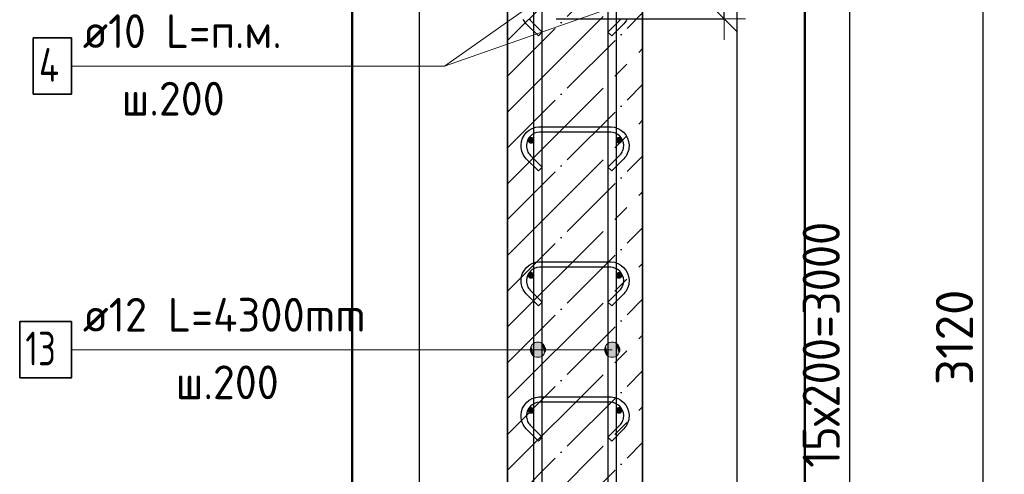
# Model space of a CAD drawing. Header units: millimetres. Extents: x -3026 to 47325, y -2839 to 55854.
# Tile 68 of 130: x 26684 to 28141, y 45567 to 46240. Entities that reach past the tile are written whole.
import ezdxf

# ---------------------------------------------------------------- set-up
doc = ezdxf.new("R2010")
doc.units = ezdxf.units.MM
doc.header["$PDMODE"] = 65
doc.linetypes.add('______11', pattern=[125, 100, -12.5, 0, -12.5])
doc.linetypes.add('______5', pattern=[275, 200, -25, 25, -25])
for name, color, linetype, lineweight in [('Standard', 7, 'Continuous', 25), ('Арм.стержн. вертикальными 1', 22, 'Continuous', 35), ('Арм.стержн.горизонт. 1', 180, 'Continuous', 35), ('Высотная отметка (окна)', 7, 'Continuous', 13), ('Размерная линия_ общее', 7, 'Continuous', 13)]:
    doc.layers.add(name, color=color, linetype=linetype, lineweight=lineweight)
doc.layers.add('Арм.стержн.Стяжки', color=7, linetype='Continuous', lineweight=35, true_color=0x501e0f)
doc.styles.add('ISOCPEUR', font='ISOCPEUR')
doc.dimstyles.new('DIMSTYLE_3', dxfattribs={"dimtxt": 55, "dimasz": 62.5, "dimexe": 0, "dimexo": 0, "dimgap": 27.5, "dimtad": 2, "dimdec": 0, "dimrnd": 5, "dimzin": 12, "dimdsep": 46, "dimtxsty": 'ISOCPEUR', "dimblk1": 'ALL_ML_STRICH', "dimblk2": 'ALL_ML_STRICH', "dimsah": 1, "dimcen": 0, "dimclrd": 7, "dimclre": 256, "dimclrt": 7, "dimadec": 0, "dimazin": 0, "dimtfac": 1, "dimtdec": 0, "dimtix": 1, "dimtmove": 2, "dimatfit": 3, "dimfxl": 0, "dimtzin": 0, "dimlwd": 0, "dimlwe": -3, "dimarcsym": 0})

# ---------------------------------------------------------------- blocks, each defined once
blk = doc.blocks.new('ALL_ML_STRICH')
at = {"color": 0, "linetype": 'ByBlock', "lineweight": -2}
for p, q in [((0, -0.5), (0, 0.5)), ((-0.3, -0.3), (0.3, 0.3)), ((-1, 0), (0.5, 0))]:
    blk.add_line(p, q, dxfattribs=at)
blk = doc.blocks.new('*D94')
at = {"layer": 'DEFPOINTS', "color": 7, "linetype": 'Continuous', "lineweight": 13, "transparency": 33554687}
for p in [(27702.1, 47321.6), (27730.7, 44201.6), (28110, 44201.6)]:
    blk.add_point(p, dxfattribs=at)
at = {"layer": 'Размерная линия_ общее', "color": 253, "linetype": 'Continuous', "lineweight": -2, "true_color": 0xa0a0a0, "transparency": 33554687}
for p, q in [((27722.1, 47321.6), (28110, 47321.6)), ((27750.7, 44201.6), (28110, 44201.6))]:
    blk.add_line(p, q, dxfattribs=at)
at = {"layer": 'Размерная линия_ общее', "color": 7, "linetype": 'Continuous', "lineweight": -2, "transparency": 33554687}
blk.add_line((28110, 44201.6), (28110, 47321.6), dxfattribs=at)
at = {"layer": 'Размерная линия_ общее', "color": 7, "linetype": 'Continuous', "lineweight": 13, "transparency": 33554687, "xscale": 62.5, "yscale": 62.5, "zscale": 62.5}
for p, rotation in [((28110, 47321.6), 90), ((28110, 44201.6), 270)]:
    blk.add_blockref('ALL_ML_STRICH', p, dxfattribs=dict(at, rotation=rotation))
at = {"layer": 'Размерная линия_ общее', "color": 7, "linetype": 'Continuous', "lineweight": 13, "transparency": 33554687, "insert": (28067.5, 45769.8), "char_height": 55, "width": 220, "attachment_point": 5, "rotation": 90, "style": 'ISOCPEUR'}
blk.add_mtext('\\A1;{3120}', dxfattribs=at)
blk = doc.blocks.new('*D96')
at = {"layer": 'DEFPOINTS', "color": 7, "linetype": 'Continuous', "lineweight": 13, "transparency": 33554687}
for p in [(27605.9, 47321.6), (27457.9, 46241.6), (27726.7, 46241.6)]:
    blk.add_point(p, dxfattribs=at)
at = {"layer": 'Размерная линия_ общее', "color": 253, "linetype": 'Continuous', "lineweight": -2, "true_color": 0xa0a0a0, "transparency": 33554687}
for p, q in [((27625.9, 47321.6), (27726.7, 47321.6)), ((27477.9, 46241.6), (27726.7, 46241.6))]:
    blk.add_line(p, q, dxfattribs=at)
at = {"layer": 'Размерная линия_ общее', "color": 7, "linetype": 'Continuous', "lineweight": -2, "transparency": 33554687}
blk.add_line((27726.7, 46241.6), (27726.7, 47321.6), dxfattribs=at)
at = {"layer": 'Размерная линия_ общее', "color": 7, "linetype": 'Continuous', "lineweight": 13, "transparency": 33554687, "xscale": 62.5, "yscale": 62.5, "zscale": 62.5}
for p, rotation in [((27726.7, 47321.6), 90), ((27726.7, 46241.6), 270)]:
    blk.add_blockref('ALL_ML_STRICH', p, dxfattribs=dict(at, rotation=rotation))
at = {"layer": 'Размерная линия_ общее', "color": 7, "linetype": 'Continuous', "lineweight": 13, "transparency": 33554687, "insert": (27684.2, 46789.8), "char_height": 55, "width": 220, "attachment_point": 5, "rotation": 90, "style": 'ISOCPEUR'}
blk.add_mtext('\\A1;{1080}', dxfattribs=at)
blk = doc.blocks.new('*D100')
at = {"layer": 'DEFPOINTS', "color": 7, "linetype": 'Continuous', "lineweight": 13, "transparency": 33554687}
for p in [(27570.9, 47261.6), (27570.9, 44261.6), (27912.8, 44261.6)]:
    blk.add_point(p, dxfattribs=at)
at = {"layer": 'Размерная линия_ общее', "color": 253, "linetype": 'Continuous', "lineweight": -2, "true_color": 0xa0a0a0, "transparency": 33554687}
for p, q in [((27590.9, 47261.6), (27912.8, 47261.6)), ((27590.9, 44261.6), (27912.8, 44261.6))]:
    blk.add_line(p, q, dxfattribs=at)
at = {"layer": 'Размерная линия_ общее', "color": 7, "linetype": 'Continuous', "lineweight": -2, "transparency": 33554687}
blk.add_line((27912.8, 44261.6), (27912.8, 47261.6), dxfattribs=at)
at = {"layer": 'Размерная линия_ общее', "color": 7, "linetype": 'Continuous', "lineweight": 13, "transparency": 33554687, "xscale": 62.5, "yscale": 62.5, "zscale": 62.5}
for p, rotation in [((27912.8, 47261.6), 90), ((27912.8, 44261.6), 270)]:
    blk.add_blockref('ALL_ML_STRICH', p, dxfattribs=dict(at, rotation=rotation))
at = {"layer": 'Размерная линия_ общее', "color": 7, "linetype": 'Continuous', "lineweight": 13, "transparency": 33554687, "insert": (27842.8, 45576.6), "char_height": 55, "width": 2.75, "attachment_point": 1, "rotation": 90, "line_spacing_factor": 0.60241, "style": 'ISOCPEUR'}
blk.add_mtext('\\W0.91;15х200=3000', dxfattribs=at)

msp = doc.modelspace()

# ---------------------------------------------------------------- hatches: boundary and pattern name
at = {"layer": 'Арм.стержн. вертикальными 1', "linetype": 'Continuous', "lineweight": 13, "transparency": 33554687}
for points in [[(27441.2, 45745.9), (27441.2, 45757.1), (27439.6, 45751.5)], [(27441.2, 45745.9), (27441.2, 45757.1), (27439.6, 45751.5)], [(27441.2, 45745.9), (27441.2, 45757.1), (27439.6, 45751.5)], [(27441.2, 45757.1), (27445.2, 45741.8), (27445.2, 45761.2)], [(27441.2, 45757.1), (27445.2, 45741.8), (27445.2, 45761.2)], [(27441.2, 45757.1), (27445.2, 45741.8), (27445.2, 45761.2)], [(27441.2, 45757.1), (27441.2, 45745.9), (27445.2, 45741.8)], [(27441.2, 45757.1), (27441.2, 45745.9), (27445.2, 45741.8)], [(27441.2, 45757.1), (27441.2, 45745.9), (27445.2, 45741.8)], [(27445.2, 45761.2), (27450.9, 45740.2), (27450.9, 45762.7)], [(27445.2, 45761.2), (27450.9, 45740.2), (27450.9, 45762.7)], [(27445.2, 45761.2), (27450.9, 45740.2), (27450.9, 45762.7)], [(27445.2, 45761.2), (27445.2, 45741.8), (27450.9, 45740.2)], [(27445.2, 45761.2), (27445.2, 45741.8), (27450.9, 45740.2)], [(27445.2, 45761.2), (27445.2, 45741.8), (27450.9, 45740.2)], [(27450.9, 45762.7), (27450.9, 45740.2), (27456.5, 45741.8)], [(27450.9, 45762.7), (27456.5, 45741.8), (27456.5, 45761.2)], [(27450.9, 45762.7), (27450.9, 45740.2), (27456.5, 45741.8)], [(27450.9, 45762.7), (27456.5, 45741.8), (27456.5, 45761.2)], [(27450.9, 45762.7), (27450.9, 45740.2), (27456.5, 45741.8)], [(27450.9, 45762.7), (27456.5, 45741.8), (27456.5, 45761.2)], [(27456.5, 45761.2), (27456.5, 45741.8), (27460.5, 45745.9)], [(27456.5, 45761.2), (27460.5, 45745.9), (27460.5, 45757.1)], [(27456.5, 45761.2), (27456.5, 45741.8), (27460.5, 45745.9)], [(27456.5, 45761.2), (27460.5, 45745.9), (27460.5, 45757.1)], [(27456.5, 45761.2), (27456.5, 45741.8), (27460.5, 45745.9)], [(27456.5, 45761.2), (27460.5, 45745.9), (27460.5, 45757.1)], [(27460.5, 45757.1), (27460.5, 45745.9), (27462.1, 45751.5)], [(27460.5, 45757.1), (27460.5, 45745.9), (27462.1, 45751.5)], [(27460.5, 45757.1), (27460.5, 45745.9), (27462.1, 45751.5)], [(27551.2, 45745.9), (27551.2, 45757.1), (27549.6, 45751.5)], [(27551.2, 45745.9), (27551.2, 45757.1), (27549.6, 45751.5)], [(27551.2, 45745.9), (27551.2, 45757.1), (27549.6, 45751.5)], [(27551.2, 45757.1), (27555.2, 45741.8), (27555.2, 45761.2)], [(27551.2, 45757.1), (27555.2, 45741.8), (27555.2, 45761.2)], [(27551.2, 45757.1), (27555.2, 45741.8), (27555.2, 45761.2)], [(27551.2, 45757.1), (27551.2, 45745.9), (27555.2, 45741.8)], [(27551.2, 45757.1), (27551.2, 45745.9), (27555.2, 45741.8)], [(27551.2, 45757.1), (27551.2, 45745.9), (27555.2, 45741.8)], [(27555.2, 45761.2), (27560.9, 45740.2), (27560.9, 45762.7)], [(27555.2, 45761.2), (27560.9, 45740.2), (27560.9, 45762.7)], [(27555.2, 45761.2), (27560.9, 45740.2), (27560.9, 45762.7)], [(27555.2, 45761.2), (27555.2, 45741.8), (27560.9, 45740.2)], [(27555.2, 45761.2), (27555.2, 45741.8), (27560.9, 45740.2)], [(27555.2, 45761.2), (27555.2, 45741.8), (27560.9, 45740.2)], [(27560.9, 45762.7), (27560.9, 45740.2), (27566.5, 45741.8)], [(27560.9, 45762.7), (27566.5, 45741.8), (27566.5, 45761.2)], [(27560.9, 45762.7), (27560.9, 45740.2), (27566.5, 45741.8)], [(27560.9, 45762.7), (27566.5, 45741.8), (27566.5, 45761.2)], [(27560.9, 45762.7), (27560.9, 45740.2), (27566.5, 45741.8)], [(27560.9, 45762.7), (27566.5, 45741.8), (27566.5, 45761.2)], [(27566.5, 45761.2), (27566.5, 45741.8), (27570.5, 45745.9)], [(27566.5, 45761.2), (27570.5, 45745.9), (27570.5, 45757.1)], [(27566.5, 45761.2), (27566.5, 45741.8), (27570.5, 45745.9)], [(27566.5, 45761.2), (27570.5, 45745.9), (27570.5, 45757.1)], [(27566.5, 45761.2), (27566.5, 45741.8), (27570.5, 45745.9)], [(27566.5, 45761.2), (27570.5, 45745.9), (27570.5, 45757.1)], [(27570.5, 45757.1), (27570.5, 45745.9), (27572.1, 45751.5)], [(27570.5, 45757.1), (27570.5, 45745.9), (27572.1, 45751.5)], [(27570.5, 45757.1), (27570.5, 45745.9), (27572.1, 45751.5)]]:
    msp.add_hatch(color=7, dxfattribs=at).paths.add_polyline_path(points)
at = {"layer": 'Арм.стержн.горизонт. 1', "linetype": 'Continuous', "lineweight": 50, "transparency": 33554687}
for points in [[(27445.9, 46061.6), (27445.5, 46063.5), (27444.4, 46065.1), (27442.8, 46066.2), (27440.9, 46066.6), (27438.9, 46066.2), (27437.3, 46065.1), (27436.2, 46063.5), (27435.9, 46061.6), (27436.2, 46059.6), (27437.3, 46058), (27438.9, 46056.9), (27440.9, 46056.6), (27442.8, 46056.9), (27444.4, 46058), (27445.5, 46059.6)], [(27575.9, 46061.6), (27575.5, 46063.5), (27574.4, 46065.1), (27572.8, 46066.2), (27570.9, 46066.6), (27568.9, 46066.2), (27567.3, 46065.1), (27566.2, 46063.5), (27565.9, 46061.6), (27566.2, 46059.6), (27567.3, 46058), (27568.9, 46056.9), (27570.9, 46056.6), (27572.8, 46056.9), (27574.4, 46058), (27575.5, 46059.6)], [(27445.9, 45861.6), (27445.5, 45863.5), (27444.4, 45865.1), (27442.8, 45866.2), (27440.9, 45866.6), (27438.9, 45866.2), (27437.3, 45865.1), (27436.2, 45863.5), (27435.9, 45861.6), (27436.2, 45859.6), (27437.3, 45858), (27438.9, 45856.9), (27440.9, 45856.6), (27442.8, 45856.9), (27444.4, 45858), (27445.5, 45859.6)], [(27575.9, 45861.6), (27575.5, 45863.5), (27574.4, 45865.1), (27572.8, 45866.2), (27570.9, 45866.6), (27568.9, 45866.2), (27567.3, 45865.1), (27566.2, 45863.5), (27565.9, 45861.6), (27566.2, 45859.6), (27567.3, 45858), (27568.9, 45856.9), (27570.9, 45856.6), (27572.8, 45856.9), (27574.4, 45858), (27575.5, 45859.6)], [(27445.9, 45661.6), (27445.5, 45663.5), (27444.4, 45665.1), (27442.8, 45666.2), (27440.9, 45666.6), (27438.9, 45666.2), (27437.3, 45665.1), (27436.2, 45663.5), (27435.9, 45661.6), (27436.2, 45659.6), (27437.3, 45658), (27438.9, 45656.9), (27440.9, 45656.6), (27442.8, 45656.9), (27444.4, 45658), (27445.5, 45659.6)], [(27575.9, 45661.6), (27575.5, 45663.5), (27574.4, 45665.1), (27572.8, 45666.2), (27570.9, 45666.6), (27568.9, 45666.2), (27567.3, 45665.1), (27566.2, 45663.5), (27565.9, 45661.6), (27566.2, 45659.6), (27567.3, 45658), (27568.9, 45656.9), (27570.9, 45656.6), (27572.8, 45656.9), (27574.4, 45658), (27575.5, 45659.6)]]:
    msp.add_hatch(color=4, dxfattribs=at).paths.add_polyline_path(points)

# ---------------------------------------------------------------- linework, layer by layer
at = {"color": 52, "linetype": 'Continuous', "lineweight": -3, "transparency": 33554687}
for p, q in [((27275.8, 43743.4), (27275.8, 48630.8)), ((27275.8, 43743.4), (27275.8, 48630.8)), ((27745.8, 43743.4), (27745.8, 48630.8)), ((27745.8, 43743.4), (27745.8, 48630.8))]:
    msp.add_line(p, q, dxfattribs=at)
at = {"layer": 'Standard', "color": 7, "linetype": 'Continuous', "lineweight": 35, "transparency": 33554687}
for p, q in [((27405.9, 47321.6), (27405.9, 44201.6)), ((27605.9, 44201.6), (27605.9, 47321.6))]:
    msp.add_line(p, q, dxfattribs=at)
at = {"layer": 'Standard', "color": 253, "linetype": '______5', "lineweight": -3, "true_color": 0xababab, "transparency": 33554687}
for p, q in [((27405.9, 46209.4), (27605.9, 46409.4)), ((27405.9, 46103.4), (27605.9, 46303.4)), ((27405.9, 45997.3), (27605.9, 46197.3)), ((27405.9, 45891.2), (27605.9, 46091.2)), ((27405.9, 45785.2), (27605.9, 45985.2)), ((27405.9, 45679.1), (27605.9, 45879.1)), ((27405.9, 45573), (27605.9, 45773)), ((27405.9, 45467), (27605.9, 45667))]:
    msp.add_line(p, q, dxfattribs=at)
at = {"layer": 'Standard', "color": 253, "linetype": '______11', "lineweight": -3, "true_color": 0xababab, "transparency": 33554687}
for p, q in [((27405.9, 46156.4), (27605.9, 46356.4)), ((27405.9, 46050.3), (27605.9, 46250.3)), ((27405.9, 45944.3), (27605.9, 46144.3)), ((27405.9, 45838.2), (27605.9, 46038.2)), ((27405.9, 45732.1), (27605.9, 45932.1)), ((27405.9, 45626.1), (27605.9, 45826.1)), ((27405.9, 45520), (27605.9, 45720)), ((27405.9, 45413.9), (27605.9, 45613.9))]:
    msp.add_line(p, q, dxfattribs=at)
at = {"layer": 'Standard', "color": 7, "linetype": 'Continuous', "lineweight": 50, "transparency": 33554687}
msp.add_lwpolyline([(27175.8, 43643.4), (27845.8, 43643.4), (27845.8, 48730.8), (27175.8, 48730.8), (27175.8, 43643.4)], dxfattribs=at)
at = {"layer": 'Арм.стержн. вертикальными 1', "color": 7, "linetype": 'Continuous', "lineweight": 13, "transparency": 33554687}
for p, q in [((26760.5, 45751.5), (27364.5, 45751.5)), ((27364.5, 45751.5), (27560.9, 45751.5)), ((27364.5, 45751.5), (27560.9, 45751.5)), ((27364.5, 45751.5), (27560.9, 45751.5)), ((27364.5, 45751.5), (27450.9, 45751.5)), ((27364.5, 45751.5), (27450.9, 45751.5)), ((27364.5, 45751.5), (27450.9, 45751.5)), ((27439.6, 45751.5), (27439.6, 45751.5)), ((27439.6, 45751.5), (27439.6, 45751.5)), ((27439.6, 45751.5), (27439.6, 45751.5)), ((27450.9, 45762.7), (27450.9, 45762.7)), ((27450.9, 45762.7), (27450.9, 45762.7)), ((27450.9, 45762.7), (27450.9, 45762.7)), ((27462.1, 45751.5), (27462.1, 45751.5)), ((27462.1, 45751.5), (27462.1, 45751.5)), ((27462.1, 45751.5), (27462.1, 45751.5)), ((27549.6, 45751.5), (27549.6, 45751.5)), ((27549.6, 45751.5), (27549.6, 45751.5)), ((27549.6, 45751.5), (27549.6, 45751.5)), ((27560.9, 45762.7), (27560.9, 45762.7)), ((27560.9, 45762.7), (27560.9, 45762.7)), ((27560.9, 45762.7), (27560.9, 45762.7)), ((27572.1, 45751.5), (27572.1, 45751.5)), ((27572.1, 45751.5), (27572.1, 45751.5)), ((27572.1, 45751.5), (27572.1, 45751.5)), ((27450.9, 45740.2), (27450.9, 45740.2)), ((27450.9, 45740.2), (27450.9, 45740.2)), ((27450.9, 45740.2), (27450.9, 45740.2)), ((27560.9, 45740.2), (27560.9, 45740.2)), ((27560.9, 45740.2), (27560.9, 45740.2)), ((27560.9, 45740.2), (27560.9, 45740.2))]:
    msp.add_line(p, q, dxfattribs=at)
at = {"layer": 'Арм.стержн. вертикальными 1', "color": 34, "linetype": 'Continuous', "lineweight": 25, "transparency": 33554687}
for points in [[(27444.9, 44201.6), (27444.9, 48501.6), (27456.9, 48501.6), (27456.9, 44201.6), (27444.9, 44201.6)], [(27444.9, 44201.6), (27444.9, 48501.6), (27456.9, 48501.6), (27456.9, 44201.6), (27444.9, 44201.6)], [(27444.9, 44201.6), (27444.9, 48501.6), (27456.9, 48501.6), (27456.9, 44201.6), (27444.9, 44201.6)], [(27554.9, 44201.6), (27554.9, 48501.6), (27566.9, 48501.6), (27566.9, 44201.6), (27554.9, 44201.6)], [(27554.9, 44201.6), (27554.9, 48501.6), (27566.9, 48501.6), (27566.9, 44201.6), (27554.9, 44201.6)], [(27554.9, 44201.6), (27554.9, 48501.6), (27566.9, 48501.6), (27566.9, 44201.6), (27554.9, 44201.6)]]:
    msp.add_lwpolyline(points, dxfattribs=at)
at = {"layer": 'Арм.стержн. вертикальными 1', "color": 7, "linetype": 'Continuous', "lineweight": 35, "transparency": 33554687}
msp.add_lwpolyline([(26683.8, 45709.8), (26760.5, 45709.8), (26760.5, 45793.2), (26683.8, 45793.2), (26683.8, 45709.8)], dxfattribs=at)
at = {"layer": 'Арм.стержн. вертикальными 1', "color": 7, "linetype": 'Continuous', "lineweight": 13, "transparency": 33554687}
for centre in [(27450.9, 45751.5), (27450.9, 45751.5), (27450.9, 45751.5), (27560.9, 45751.5), (27560.9, 45751.5), (27560.9, 45751.5)]:
    msp.add_circle(centre, 11.3, dxfattribs=at)
at = {"layer": 'Арм.стержн.горизонт. 1', "color": 7, "linetype": 'Continuous', "lineweight": 13, "transparency": 33554687}
for p, q in [((27312.5, 46171.5), (27440.9, 46261.6)), ((26760.5, 46171.5), (27312.5, 46171.5))]:
    msp.add_line(p, q, dxfattribs=at)
at = {"layer": 'Арм.стержн.горизонт. 1', "color": 7, "linetype": 'Continuous', "lineweight": 35, "transparency": 33554687}
msp.add_lwpolyline([(26703.8, 46129.8), (26760.5, 46129.8), (26760.5, 46213.2), (26703.8, 46213.2), (26703.8, 46129.8)], dxfattribs=at)
at = {"layer": 'Арм.стержн.Стяжки', "color": 40, "linetype": 'Continuous', "lineweight": 25, "transparency": 33554687}
for points in [[(27438.2, 46241.1), (27439.4, 46239.7), (27457.3, 46221.8), (27451.6, 46216.2), (27433.6, 46234.2), (27431.9, 46236.1), (27430.4, 46238.3), (27429.1, 46240.5)], [(27554.4, 46221.8), (27572.3, 46239.7), (27573.5, 46241.1)], [(27582.6, 46240.5), (27581.3, 46238.3), (27579.8, 46236.1), (27578.1, 46234.2), (27560.1, 46216.2), (27554.4, 46221.8)], [(27554.4, 46021.8), (27572.3, 46039.7), (27573.5, 46041.1), (27574.6, 46042.6), (27575.5, 46044.2), (27576.3, 46045.9), (27577, 46047.6), (27577.4, 46049.4), (27577.7, 46051.3), (27577.9, 46053.2), (27577.9, 46054.3), (27577.4, 46057.9), (27576.1, 46061.6), (27574.3, 46065), (27572, 46067.7), (27569.3, 46070), (27565.9, 46071.9), (27562.2, 46073.1), (27558.6, 46073.6), (27453.1, 46073.6), (27449.5, 46073.1), (27445.8, 46071.9), (27442.5, 46070), (27439.7, 46067.7), (27437.4, 46065), (27435.6, 46061.6), (27434.4, 46057.9), (27433.9, 46054.3), (27433.9, 46053.2), (27434, 46051.3), (27434.3, 46049.4), (27434.8, 46047.6), (27435.4, 46045.9), (27436.2, 46044.2), (27437.1, 46042.6), (27438.2, 46041.1), (27439.4, 46039.7), (27457.3, 46021.8), (27451.6, 46016.2), (27433.6, 46034.2), (27431.9, 46036.1), (27430.4, 46038.3), (27429.1, 46040.5), (27428, 46042.8), (27427.1, 46045.3), (27426.5, 46047.8), (27426, 46050.4), (27425.9, 46052.9), (27425.9, 46054.9), (27426.5, 46059.8), (27428.2, 46064.8), (27430.8, 46069.5), (27434, 46073.4), (27437.9, 46076.6), (27442.6, 46079.2), (27447.7, 46080.9), (27452.5, 46081.6), (27559.2, 46081.6), (27564.1, 46080.9), (27569.1, 46079.2), (27573.8, 46076.6), (27577.7, 46073.4), (27580.9, 46069.5), (27583.5, 46064.8), (27585.2, 46059.8), (27585.9, 46054.9), (27585.9, 46052.9), (27585.7, 46050.4), (27585.3, 46047.8), (27584.6, 46045.3), (27583.7, 46042.8), (27582.6, 46040.5), (27581.3, 46038.3), (27579.8, 46036.1), (27578.1, 46034.2), (27560.1, 46016.2), (27554.4, 46021.8)], [(27554.4, 45821.8), (27572.3, 45839.7), (27573.5, 45841.1), (27574.6, 45842.6), (27575.5, 45844.2), (27576.3, 45845.9), (27577, 45847.6), (27577.4, 45849.4), (27577.7, 45851.3), (27577.9, 45853.2), (27577.9, 45854.3), (27577.4, 45857.9), (27576.1, 45861.6), (27574.3, 45865), (27572, 45867.7), (27569.3, 45870), (27565.9, 45871.9), (27562.2, 45873.1), (27558.6, 45873.6), (27453.1, 45873.6), (27449.5, 45873.1), (27445.8, 45871.9), (27442.5, 45870), (27439.7, 45867.7), (27437.4, 45865), (27435.6, 45861.6), (27434.4, 45857.9), (27433.9, 45854.3), (27433.9, 45853.2), (27434, 45851.3), (27434.3, 45849.4), (27434.8, 45847.6), (27435.4, 45845.9), (27436.2, 45844.2), (27437.1, 45842.6), (27438.2, 45841.1), (27439.4, 45839.7), (27457.3, 45821.8), (27451.6, 45816.2), (27433.6, 45834.2), (27431.9, 45836.1), (27430.4, 45838.3), (27429.1, 45840.5), (27428, 45842.8), (27427.1, 45845.3), (27426.5, 45847.8), (27426, 45850.4), (27425.9, 45852.9), (27425.9, 45854.9), (27426.5, 45859.8), (27428.2, 45864.8), (27430.8, 45869.5), (27434, 45873.4), (27437.9, 45876.6), (27442.6, 45879.2), (27447.7, 45880.9), (27452.5, 45881.6), (27559.2, 45881.6), (27564.1, 45880.9), (27569.1, 45879.2), (27573.8, 45876.6), (27577.7, 45873.4), (27580.9, 45869.5), (27583.5, 45864.8), (27585.2, 45859.8), (27585.9, 45854.9), (27585.9, 45852.9), (27585.7, 45850.4), (27585.3, 45847.8), (27584.6, 45845.3), (27583.7, 45842.8), (27582.6, 45840.5), (27581.3, 45838.3), (27579.8, 45836.1), (27578.1, 45834.2), (27560.1, 45816.2), (27554.4, 45821.8)], [(27554.4, 45621.8), (27572.3, 45639.7), (27573.5, 45641.1), (27574.6, 45642.6), (27575.5, 45644.2), (27576.3, 45645.9), (27577, 45647.6), (27577.4, 45649.4), (27577.7, 45651.3), (27577.9, 45653.2), (27577.9, 45654.3), (27577.4, 45657.9), (27576.1, 45661.6), (27574.3, 45665), (27572, 45667.7), (27569.3, 45670), (27565.9, 45671.9), (27562.2, 45673.1), (27558.6, 45673.6), (27453.1, 45673.6), (27449.5, 45673.1), (27445.8, 45671.9), (27442.5, 45670), (27439.7, 45667.7), (27437.4, 45665), (27435.6, 45661.6), (27434.4, 45657.9), (27433.9, 45654.3), (27433.9, 45653.2), (27434, 45651.3), (27434.3, 45649.4), (27434.8, 45647.6), (27435.4, 45645.9), (27436.2, 45644.2), (27437.1, 45642.6), (27438.2, 45641.1), (27439.4, 45639.7), (27457.3, 45621.8), (27451.6, 45616.2), (27433.6, 45634.2), (27431.9, 45636.1), (27430.4, 45638.3), (27429.1, 45640.5), (27428, 45642.8), (27427.1, 45645.3), (27426.5, 45647.8), (27426, 45650.4), (27425.9, 45652.9), (27425.9, 45654.9), (27426.5, 45659.8), (27428.2, 45664.8), (27430.8, 45669.5), (27434, 45673.4), (27437.9, 45676.6), (27442.6, 45679.2), (27447.7, 45680.9), (27452.5, 45681.6), (27559.2, 45681.6), (27564.1, 45680.9), (27569.1, 45679.2), (27573.8, 45676.6), (27577.7, 45673.4), (27580.9, 45669.5), (27583.5, 45664.8), (27585.2, 45659.8), (27585.9, 45654.9), (27585.9, 45652.9), (27585.7, 45650.4), (27585.3, 45647.8), (27584.6, 45645.3), (27583.7, 45642.8), (27582.6, 45640.5), (27581.3, 45638.3), (27579.8, 45636.1), (27578.1, 45634.2), (27560.1, 45616.2), (27554.4, 45621.8)]]:
    msp.add_lwpolyline(points, dxfattribs=at)
at = {"layer": 'Высотная отметка (окна)', "color": 7, "linetype": 'Continuous', "lineweight": 13, "transparency": 33554687}
msp.add_line((27570.9, 46261.6), (27312.5, 46171.5), dxfattribs=at)

# ---------------------------------------------------------------- texts
at = {"layer": 'Арм.стержн. вертикальными 1', "color": 7, "linetype": 'Continuous', "lineweight": 25, "transparency": 33554687, "char_height": 50, "attachment_point": 7, "style": 'ISOCPEUR'}
for s, insert, width in [('\\W0.96;ø12 L=4300mm ', (26777.2, 45778.2), 493.775), ('\\W0.75;13', (26692.2, 45728.2), 78.713), ('\\W0.95;ш.200 ', (26914.7, 45678.2), 218.666)]:
    msp.add_mtext(s, dxfattribs=dict(at, insert=insert, width=width))
at = {"layer": 'Арм.стержн.горизонт. 1', "color": 7, "linetype": 'Continuous', "lineweight": 25, "transparency": 33554687, "char_height": 50, "attachment_point": 7, "style": 'ISOCPEUR'}
for s, insert, width in [('\\W0.94;ø10 L=п.м.', (26777.2, 46198.2), 333.305), ('\\W0.80;4', (26712.2, 46148.2), 59.972), ('\\W0.95;ш.200 ', (26834.7, 46098.2), 218.666)]:
    msp.add_mtext(s, dxfattribs=dict(at, insert=insert, width=width))

# ---------------------------------------------------------------- dimensions: what is measured, and where the dimension line sits
at = {"layer": 'Размерная линия_ общее', "color": 7, "linetype": 'Continuous', "lineweight": 13, "transparency": 33554687}
for base, p1, p2, picture, middle in [((27726.7, 47321.6), (27477.9, 46241.6), (27625.9, 47321.6), '*D96', (27684.2, 46789.8)), ((28110, 47321.6), (27750.7, 44201.6), (27722.1, 47321.6), '*D94', (28067.5, 45769.8))]:
    dim = msp.add_linear_dim(base=base, p1=p1, p2=p2, angle=90, dimstyle='DIMSTYLE_3', override={"dimpost": '<>', "dimclrd": 7, "dimclre": 253, "dimclrt": 7, "dimlwd": 0, "dimlwe": 65533}, dxfattribs=at)
    dim.commit()
    dim.dimension.update_dxf_attribs({"geometry": picture, "text_midpoint": middle, "dimtype": 160})
dim = msp.add_linear_dim(base=(27912.8, 47261.6), p1=(27590.9, 44261.6), p2=(27590.9, 47261.6), angle=90, text='\\W0.91;15х200=3000', dimstyle='DIMSTYLE_3', override={"dimpost": '<>', "dimclrd": 7, "dimclre": 253, "dimclrt": 7, "dimlwd": 0, "dimlwe": 65533}, dxfattribs=at)
dim.commit()
dim.dimension.update_dxf_attribs({"geometry": '*D100', "text_midpoint": (27885.3, 45761.6), "dimtype": 160})

doc.saveas('drawing.dxf')
